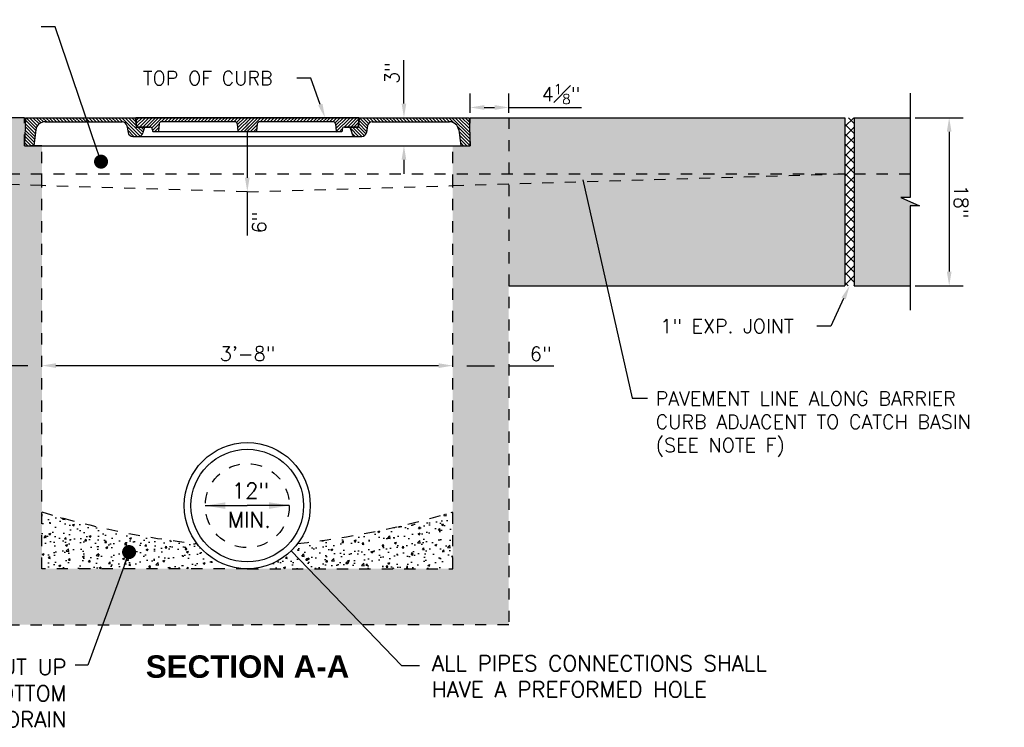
# Model space of a CAD drawing. Header units: feet. Extents: x 1489871 to 1489993, y 656800 to 656821.
# Tile 9 of 18: x 1489966.98 to 1489975.77, y 656807.11 to 656813.42. Entities that reach past the tile are written whole.
import ezdxf
from ezdxf import colors
from ezdxf.entities.mleader import LeaderData, LeaderLine
from ezdxf.math import Vec2, Vec3

# ---------------------------------------------------------------- set-up
doc = ezdxf.new("R2010")
doc.units = ezdxf.units.FT
doc.header["$MEASUREMENT"] = 0
doc.linetypes.add('F', pattern=[0.15, 0.1, -0.05])
for name, color, linetype in [('DETAIL', 1, 'Continuous'), ('DETAIL-HATCH-PATT', 247, 'Continuous'), ('DETAILS', 4, 'Continuous'), ('HATCH', 247, 'Continuous'), ('P-HATCH', 247, 'Continuous'), ('text', 9, 'Continuous')]:
    doc.layers.add(name, color=color, linetype=linetype)
doc.styles.add('RS1', font='SIMPLEX.SHX', dxfattribs={"height": 0.1})
doc.styles.add('SOLID', font='arialbd.ttf')
doc.styles.get("Standard").update_dxf_attribs({"font": 'simplex.shx'})
doc.dimstyles.get("Standard").update_dxf_attribs({"dimtxt": 0.18, "dimasz": 0.18, "dimexe": 0.18, "dimexo": 0.0625, "dimgap": 0.09, "dimtad": 0, "dimtih": 1, "dimtoh": 1, "dimdec": 4, "dimzin": 0, "dimdsep": 46, "dimtxsty": 'Standard', "dimcen": 0.09, "dimadec": 0, "dimazin": 0, "dimtfac": 1, "dimtdec": 4, "dimtofl": 0, "dimtmove": 0, "dimatfit": 3, "dimfxl": 1, "dimtolj": 1, "dimtzin": 0, "dimarcsym": 0})
doc.dimstyles.new('STANDARD$7', dxfattribs={"dimtxt": 0.18, "dimasz": 1, "dimexe": 1, "dimexo": 1, "dimgap": 0.09, "dimtad": 0, "dimtih": 1, "dimtoh": 1, "dimdec": 4, "dimzin": 0, "dimdsep": 46, "dimtxsty": 'Standard', "dimcen": 0.09, "dimadec": 0, "dimazin": 0, "dimtfac": 1, "dimtdec": 4, "dimtofl": 0, "dimtmove": 0, "dimatfit": 3, "dimfxl": 1, "dimtolj": 1, "dimtzin": 0, "dimarcsym": 0})
pattern_1 = [(50, (1489779.86908, 656799.10753), (0.17931505, -0.01568803), [0.01875, -0.20625]), (355, (1489779.86908, 656799.10753), (-0.03468783, 0.18804803), [0.015, -0.165]), (100.45144, (1489779.88402, 656799.10623), (0.14462721, 0.17236), [0.01593505, -0.17528553]), (46.1842, (1489779.86908, 656799.15753), (0.26681033, -0.04137982), [0.028125, -0.309375]), (96.63564, (1489779.89132, 656799.15408), (0.2336655, 0.24352965), [0.0239026, -0.26292844]), (351.18416, (1489779.86908, 656799.15753), (0.2336655, 0.24352965), [0.0225, -0.2475]), (21, (1489779.89408, 656799.14503), (0.14922676, -0.10065472), [0.01875, -0.20625]), (326, (1489779.89408, 656799.14503), (0.06082883, 0.18128751), [0.015, -0.165]), (71.45144, (1489779.90652, 656799.13664), (0.2100556, 0.08063279), [0.01593505, -0.17528553]), (37.5, (1489779.86908, 656799.10753), (0.003039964, 0.083223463), [0, -0.163, 0, -0.1675, 0, -0.165625]), (7.5, (1489779.86908, 656799.10753), (0.065767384, 0.09860293), [0, -0.0955, 0, -0.15925, 0, -0.063125]), (327.5, (1489779.81333, 656799.10753), (0.13345561, -0.005638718), [0, -0.0625, 0, -0.195, 0, -0.25875]), (317.5, (1489779.78833, 656799.10753), (0.14579654, 0.025026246), [0, -0.08125, 0, -0.1295, 0, -0.18375])]

# ---------------------------------------------------------------- blocks, each defined once
blk = doc.blocks.new('*D349')
at = {"layer": 'DEFPOINTS', "color": 0, "linetype": 'Continuous', "transparency": 16777216}
for p in [(1489971.347, 656810.3343), (1489970.847, 656810.2539), (1489971.347, 656810.2539)]:
    blk.add_point(p, dxfattribs=at)
at = {"layer": 'text', "color": 0, "linetype": 'Continuous', "lineweight": -2, "transparency": 16777216}
for p, q in [((1489970.973, 656810.3343), (1489971.221, 656810.3343)), ((1489971.347, 656810.3343), (1489971.7485, 656810.3343))]:
    blk.add_line(p, q, dxfattribs=at)
at = {"layer": 'text', "color": 0, "linetype": 'Continuous', "transparency": 16777216}
for points in [[(1489970.973, 656810.3553), (1489970.973, 656810.3133), (1489970.847, 656810.3343)], [(1489971.221, 656810.3553), (1489971.221, 656810.3133), (1489971.347, 656810.3343)]]:
    blk.add_solid(points, dxfattribs=at)
at = {"layer": 'text', "color": 0, "linetype": 'Continuous', "transparency": 16777216, "insert": (1489971.633, 656810.4408), "char_height": 0.126, "attachment_point": 5}
blk.add_mtext('\\A1;6"', dxfattribs=at)
blk = doc.blocks.new('*D350')
at = {"layer": 'DEFPOINTS', "color": 0, "linetype": 'Continuous', "transparency": 16777216}
for p in [(1489970.847, 656810.3357), (1489967.1803, 656810.1324), (1489970.847, 656810.1321)]:
    blk.add_point(p, dxfattribs=at)
at = {"layer": 'text', "color": 0, "linetype": 'Continuous', "lineweight": -2, "transparency": 16777216}
blk.add_line((1489967.3063, 656810.336), (1489970.721, 656810.3357), dxfattribs=at)
at = {"layer": 'text', "color": 0, "linetype": 'Continuous', "transparency": 16777216}
for points in [[(1489967.3063, 656810.357), (1489967.3063, 656810.315), (1489967.1803, 656810.336)], [(1489970.721, 656810.3567), (1489970.721, 656810.3147), (1489970.847, 656810.3357)]]:
    blk.add_solid(points, dxfattribs=at)
at = {"layer": 'text', "color": 0, "linetype": 'Continuous', "transparency": 16777216, "insert": (1489969.0164, 656810.4424), "char_height": 0.126, "attachment_point": 5, "rotation": 359.99587}
blk.add_mtext('\\A1;3\'-8"', dxfattribs=at)
blk = doc.blocks.new('*D351')
at = {"layer": 'DEFPOINTS', "color": 0, "linetype": 'Continuous', "transparency": 16777216}
for p in [(1489966.6803, 656810.3343), (1489966.6803, 656810.2539), (1489967.1803, 656810.2539)]:
    blk.add_point(p, dxfattribs=at)
at = {"layer": 'text', "color": 0, "linetype": 'Continuous', "lineweight": -2, "transparency": 16777216}
for p, q in [((1489966.6803, 656810.3343), (1489966.2788, 656810.3343)), ((1489967.0543, 656810.3343), (1489966.8063, 656810.3343))]:
    blk.add_line(p, q, dxfattribs=at)
at = {"layer": 'text', "color": 0, "linetype": 'Continuous', "transparency": 16777216}
for points in [[(1489966.8063, 656810.3553), (1489966.8063, 656810.3133), (1489966.6803, 656810.3343)], [(1489967.0543, 656810.3553), (1489967.0543, 656810.3133), (1489967.1803, 656810.3343)]]:
    blk.add_solid(points, dxfattribs=at)
at = {"layer": 'text', "color": 0, "linetype": 'Continuous', "transparency": 16777216, "insert": (1489966.3943, 656810.4408), "char_height": 0.126, "attachment_point": 5}
blk.add_mtext('\\A1;6"', dxfattribs=at)
blk = doc.blocks.new('*D352')
at = {"layer": 'DEFPOINTS', "color": 0, "linetype": 'Continuous', "transparency": 16777216}
for p in [(1489974.9303, 656812.5482), (1489974.9303, 656811.0482), (1489975.278, 656811.0482)]:
    blk.add_point(p, dxfattribs=at)
at = {"layer": 'text', "color": 0, "linetype": 'Continuous', "lineweight": -2, "transparency": 16777216}
for p, q in [((1489974.9741, 656812.5482), (1489975.404, 656812.5482)), ((1489975.278, 656812.4223), (1489975.278, 656811.1743)), ((1489974.9741, 656811.0482), (1489975.404, 656811.0482))]:
    blk.add_line(p, q, dxfattribs=at)
at = {"layer": 'text', "color": 0, "linetype": 'Continuous', "transparency": 16777216}
for points in [[(1489975.299, 656812.4223), (1489975.257, 656812.4223), (1489975.278, 656812.5482)], [(1489975.299, 656811.1743), (1489975.257, 656811.1743), (1489975.278, 656811.0482)]]:
    blk.add_solid(points, dxfattribs=at)
at = {"layer": 'text', "color": 0, "linetype": 'Continuous', "transparency": 16777216, "insert": (1489975.3845, 656811.7983), "char_height": 0.126, "attachment_point": 5, "rotation": 270.00015}
blk.add_mtext('\\A1;18" ', dxfattribs=at)
blk = doc.blocks.new('_Dot')
at = {"color": 0, "linetype": 'ByBlock', "lineweight": -2}
blk.add_line((-0.5, 0), (-1, 0), dxfattribs=at)
at = {"color": 0, "linetype": 'ByBlock', "const_width": 0.5}
blk.add_lwpolyline([(-0.25, 0, 1), (0.25, 0, 1)], format="xyb", close=True, dxfattribs=at)
blk = doc.blocks.new('*D355')
at = {"layer": 'DEFPOINTS', "color": 0, "linetype": 'Continuous', "transparency": 16777216}
for p in [(1489970.4261, 656812.5482), (1489970.412, 656812.2982), (1489970.4261, 656812.2982)]:
    blk.add_point(p, dxfattribs=at)
at = {"layer": 'text', "color": 0, "linetype": 'Continuous', "lineweight": -2, "transparency": 16777216}
for p, q in [((1489970.412, 656812.6742), (1489970.412, 656813.0627)), ((1489970.412, 656812.1722), (1489970.412, 656812.0462))]:
    blk.add_line(p, q, dxfattribs=at)
at = {"layer": 'text', "color": 0, "linetype": 'Continuous', "transparency": 16777216}
for points in [[(1489970.391, 656812.6742), (1489970.433, 656812.6742), (1489970.412, 656812.5482)], [(1489970.391, 656812.1722), (1489970.433, 656812.1722), (1489970.412, 656812.2982)]]:
    blk.add_solid(points, dxfattribs=at)
at = {"layer": 'text', "color": 0, "linetype": 'Continuous', "transparency": 16777216, "insert": (1489970.3055, 656812.9472), "char_height": 0.126, "attachment_point": 5, "rotation": 90}
blk.add_mtext('\\A1;3"', dxfattribs=at)
blk = doc.blocks.new('*D356')
at = {"layer": 'DEFPOINTS', "color": 0, "linetype": 'Continuous', "transparency": 16777216}
for p in [(1489971.0032, 656812.6393), (1489971.0032, 656812.5482), (1489971.347, 656812.5482)]:
    blk.add_point(p, dxfattribs=at)
at = {"layer": 'text', "color": 0, "linetype": 'Continuous', "lineweight": -2, "transparency": 16777216}
for p, q in [((1489971.0032, 656812.592), (1489971.0032, 656812.7653)), ((1489971.347, 656812.592), (1489971.347, 656812.7653)), ((1489971.1292, 656812.6393), (1489971.221, 656812.6393)), ((1489971.347, 656812.6393), (1489971.9959, 656812.6393))]:
    blk.add_line(p, q, dxfattribs=at)
at = {"layer": 'text', "color": 0, "linetype": 'Continuous', "transparency": 16777216}
for points in [[(1489971.1292, 656812.6603), (1489971.1292, 656812.6183), (1489971.0032, 656812.6393)], [(1489971.221, 656812.6603), (1489971.221, 656812.6183), (1489971.347, 656812.6393)]]:
    blk.add_solid(points, dxfattribs=at)
at = {"layer": 'text', "color": 0, "linetype": 'Continuous', "transparency": 16777216, "insert": (1489971.8132, 656812.759), "char_height": 0.126, "attachment_point": 5}
blk.add_mtext('\\A1;4{\\H0.7x;\\S1#8;}"', dxfattribs=at)
blk = doc.blocks.new('*D357')
at = {"layer": 'DEFPOINTS', "color": 0, "linetype": 'Continuous', "transparency": 16777216}
for p in [(1489969.0136, 656812.5482), (1489969.0138, 656811.8867), (1489969.0139, 656811.8867)]:
    blk.add_point(p, dxfattribs=at)
at = {"layer": 'text', "color": 0, "linetype": 'Continuous', "lineweight": -2, "transparency": 16777216}
for p, q in [((1489969.0136, 656812.4222), (1489969.0137, 656812.0127)), ((1489969.0138, 656811.8867), (1489969.0139, 656811.4982))]:
    blk.add_line(p, q, dxfattribs=at)
at = {"layer": 'text', "color": 0, "linetype": 'Continuous', "transparency": 16777216}
for points in [[(1489969.0346, 656812.4223), (1489968.9926, 656812.4222), (1489969.0135, 656812.5482)], [(1489969.0347, 656812.0127), (1489968.9927, 656812.0127), (1489969.0138, 656811.8867)]]:
    blk.add_solid(points, dxfattribs=at)
at = {"layer": 'text', "color": 0, "linetype": 'Continuous', "transparency": 16777216, "insert": (1489969.1204, 656811.6137), "char_height": 0.126, "attachment_point": 5, "rotation": 90.0205}
blk.add_mtext('\\A1;6"', dxfattribs=at)

msp = doc.modelspace()

# ---------------------------------------------------------------- hatches: boundary and pattern name
at = {"layer": 'DETAIL-HATCH-PATT', "linetype": 'Continuous'}
h = msp.add_hatch(dxfattribs=at)
h.set_pattern_fill('ANSI37', color=256, scale=0.5)
h.set_pattern_definition([(45, (1489795.327454, 656798.02847), (-0.044194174, 0.044194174), []), (135, (1489795.327454, 656798.02847), (-0.044194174, -0.044194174), [])])
h.paths.add_polyline_path([(1489974.4303, 656812.54825), (1489974.34697, 656812.54825), (1489974.34697, 656811.04825), (1489974.4303, 656811.04825)])
at = {"layer": 'DETAILS'}
h = msp.add_hatch(dxfattribs=at)
h.set_pattern_fill('_USER', color=247, scale=0.020833, angle=135, style=0, pattern_type=0)
h.set_pattern_definition([(135, (1489965.203592, 656809.788337), (-0.01473139, -0.01473139), [])])
h.paths.add_polyline_path([(1489970.08802, 656812.47736, -0.3639702), (1489970.12906, 656812.51179), (1489970.81812, 656812.51179, -0.375247), (1489970.9007, 656812.43966), (1489970.91988, 656812.29825), (1489971.00322, 656812.29825), (1489970.9928, 656812.54825), (1489970.01363, 656812.54825), (1489970.00634, 656812.46492), (1489969.9303, 656812.46492), (1489969.94547, 656812.4118, 0.3348603), (1489969.98554, 656812.38158), (1489970.03617, 656812.38158, 0.3639702), (1489970.07721, 656812.41601)])
h.paths.add_polyline_path([(1489968.09697, 656812.46492), (1489968.02092, 656812.46492), (1489968.01363, 656812.54825), (1489967.03447, 656812.54825), (1489967.02405, 656812.29825), (1489967.10738, 656812.29825), (1489967.12657, 656812.43966, -0.375247), (1489967.20915, 656812.51179), (1489967.89821, 656812.51179, -0.3639702), (1489967.93924, 656812.47736), (1489967.95006, 656812.41601, 0.3639702), (1489967.99109, 656812.38158), (1489968.04173, 656812.38158, 0.3348603), (1489968.08179, 656812.4118)])
h = msp.add_hatch(dxfattribs=at)
h.set_pattern_fill('_USER', color=247, scale=0.020833, angle=45, style=0, pattern_type=0)
h.set_pattern_definition([(45, (1489967.291859, 656811.528961), (-0.01473139, 0.01473139), [])])
h.paths.add_polyline_path([(1489969.09219, 656812.42325, 0.3888787), (1489969.09738, 656812.428), (1489969.10305, 656812.49277, -0.3888787), (1489969.1238, 656812.51179), (1489969.78003, 656812.51179, -0.3888787), (1489969.80078, 656812.49277), (1489969.80645, 656812.428, 0.3888787), (1489969.81164, 656812.42325), (1489969.85417, 656812.42325, 0.3888787), (1489969.85936, 656812.428), (1489969.86093, 656812.4459, -0.3888787), (1489969.88168, 656812.46492), (1489970.00113, 656812.46492), (1489970.00842, 656812.54825), (1489968.01884, 656812.54825), (1489968.02613, 656812.46492), (1489968.14558, 656812.46492, -0.3888787), (1489968.16634, 656812.4459), (1489968.1679, 656812.428, 0.3888787), (1489968.17309, 656812.42325), (1489968.21563, 656812.42325, 0.3888787), (1489968.22082, 656812.428), (1489968.22649, 656812.49277, -0.3888787), (1489968.24724, 656812.51179), (1489968.90346, 656812.51179, -0.3888787), (1489968.92422, 656812.49277), (1489968.92988, 656812.428, 0.3888787), (1489968.93507, 656812.42325)])
at = {"layer": 'HATCH', "linetype": 'Continuous'}
h = msp.add_hatch(color=255, dxfattribs=at)
h.dxf.hatch_style = 1
h.paths.add_polyline_path([(1489974.4303, 656812.54825), (1489974.93486, 656812.54825), (1489974.93486, 656811.83534), (1489974.8507, 656811.83534), (1489975.01902, 656811.76116), (1489974.93486, 656811.76116), (1489974.93486, 656811.04825), (1489974.4303, 656811.04825)])
h.paths.add_polyline_path([(1489971.34697, 656812.54825), (1489974.34697, 656812.54825), (1489974.34697, 656811.04825), (1489971.34697, 656811.04825)])
at = {"layer": 'P-HATCH', "linetype": 'Continuous'}
h = msp.add_hatch(dxfattribs=at)
h.set_pattern_fill('AR-CONC', color=256, scale=0.025)
h.set_pattern_definition(pattern_1)
h.paths.add_polyline_path([(1489967.18029, 656811.96492), (1489967.1803, 656812.29825), (1489967.02405, 656812.29825), (1489967.02405, 656812.54825), (1489966.6803, 656812.54825), (1489966.6803, 656808.02399), (1489969.01363, 656808.02399), (1489969.01363, 656808.52399), (1489967.1803, 656808.52399)])
h = msp.add_hatch(dxfattribs=at)
h.set_pattern_fill('AR-CONC', color=256, scale=0.025)
h.set_pattern_definition(pattern_1)
h.paths.add_polyline_path([(1489970.84697, 656808.52399), (1489969.01363, 656808.52399), (1489969.01363, 656808.02399), (1489971.34697, 656808.02399), (1489971.34697, 656812.54825), (1489971.00322, 656812.54825), (1489971.00322, 656812.29825), (1489970.84697, 656812.29825), (1489970.84697, 656811.96492)])
h = msp.add_hatch(dxfattribs=at)
h.set_pattern_fill('AR-CONC', color=256, scale=0.025)
h.set_pattern_definition(pattern_1)
edge = h.paths.add_edge_path()
edge.add_arc((1489969.01363, 656809.08649), 0.5625, 217.014401, 270)
edge.add_line((1489969.01363, 656808.52399), (1489967.1803, 656808.52399))
edge.add_line((1489967.1803, 656808.52399), (1489967.1803, 656809.02966))
edge.add_arc((1489969.4157, 656816.46907), 7.768, 253.275502, 263.708944)
h = msp.add_hatch(dxfattribs=at)
h.set_pattern_fill('AR-CONC', color=256, scale=0.025)
h.set_pattern_definition(pattern_1)
edge = h.paths.add_edge_path()
edge.add_arc((1489969.01363, 656809.08649), 0.5625, 270, 322.985599)
edge.add_arc((1489968.61157, 656816.46907), 7.768, 276.291056, 286.724498)
edge.add_line((1489970.84697, 656809.02966), (1489970.84697, 656808.52399))
edge.add_line((1489970.84697, 656808.52399), (1489969.01363, 656808.52399))

# ---------------------------------------------------------------- linework, layer by layer
at = {"layer": 'DETAIL'}
for p, q in [((1489974.9303, 656812.76598), (1489974.9303, 656811.83534)), ((1489974.84614, 656811.83534), (1489975.01446, 656811.76116)), ((1489974.93031, 656811.83534), (1489974.84614, 656811.83534)), ((1489975.01446, 656811.76116), (1489974.9303, 656811.76116)), ((1489974.9303, 656811.76116), (1489974.9303, 656810.83052))]:
    msp.add_line(p, q, dxfattribs=at)
at = {"layer": 'DETAIL', "linetype": 'Continuous'}
for points in [[(1489967.02405, 656812.54825), (1489963.6803, 656812.54825)], [(1489971.00322, 656812.54825), (1489974.34697, 656812.54825)], [(1489974.34697, 656812.54825), (1489974.34697, 656811.04825)], [(1489974.4303, 656812.54825), (1489974.9303, 656812.54825)], [(1489974.4303, 656812.54825), (1489974.4303, 656811.04825)], [(1489971.34697, 656811.04825), (1489974.34697, 656811.04825)], [(1489974.4303, 656811.04825), (1489974.9303, 656811.04825)]]:
    msp.add_lwpolyline(points, dxfattribs=at)
at = {"layer": 'DETAIL', "linetype": 'F', "ltscale": 0.05}
for points in [[(1489969.01387, 656811.88667), (1489967.1803, 656811.94225), (1489967.1803, 656812.29825), (1489967.02405, 656812.29825), (1489967.02405, 656812.54825), (1489966.6803, 656812.54825), (1489966.6803, 656808.02399), (1489969.01363, 656808.02399)], [(1489969.01387, 656811.88667), (1489970.84697, 656811.94221), (1489970.84697, 656812.29825), (1489971.00322, 656812.29825), (1489971.00322, 656812.54825), (1489971.34697, 656812.54825), (1489971.34697, 656808.02399), (1489969.01363, 656808.02399)], [(1489967.1803, 656811.94225), (1489963.68338, 656812.04825)], [(1489969.01363, 656808.52399), (1489967.1803, 656808.52399), (1489967.1803, 656812.02667)], [(1489969.01363, 656808.52399), (1489970.84697, 656808.52399), (1489970.84697, 656812.04825)], [(1489970.84697, 656811.94221), (1489974.34697, 656812.04825)], [(1489974.4303, 656812.04825), (1489974.9303, 656812.04825)]]:
    msp.add_lwpolyline(points, dxfattribs=at)
at = {"layer": 'DETAIL', "linetype": 'Continuous'}
for radius in [0.5625, 0.5025]:
    msp.add_circle((1489969.01363, 656809.08649), radius, dxfattribs=at)
at = {"layer": 'DETAIL', "linetype": 'F', "ltscale": 0.0625}
msp.add_circle((1489969.01363, 656809.08649), 0.375, dxfattribs=at)
at = {"layer": 'DETAIL', "linetype": 'F', "ltscale": 0.05}
for centre, start, end in [((1489969.4157, 656816.46907), 253.275502, 263.708944), ((1489968.61157, 656816.46907), 276.291056, 286.724498)]:
    msp.add_arc(centre, 7.768, start, end, dxfattribs=at)
at = {"layer": 'DETAIL-HATCH-PATT', "linetype": 'F', "ltscale": 0.05}
msp.add_lwpolyline([(1489963.68338, 656812.04825), (1489974.34697, 656812.04825)], dxfattribs=at)
at = {"layer": 'DETAILS', "color": 247}
for p, q in [((1489967.03447, 656812.54825), (1489967.02405, 656812.29825)), ((1489967.03447, 656812.54825), (1489970.9928, 656812.54825)), ((1489968.01363, 656812.54825), (1489968.02092, 656812.46492)), ((1489970.00842, 656812.54825), (1489968.01884, 656812.54825)), ((1489968.01884, 656812.54825), (1489968.02613, 656812.46492)), ((1489970.00842, 656812.54825), (1489970.00113, 656812.46492)), ((1489970.01363, 656812.54825), (1489970.00634, 656812.46492)), ((1489970.9928, 656812.54825), (1489971.00322, 656812.29825)), ((1489967.12657, 656812.43966), (1489967.10738, 656812.29825)), ((1489967.20915, 656812.51179), (1489967.89821, 656812.51179)), ((1489967.93924, 656812.47736), (1489967.95006, 656812.41601)), ((1489968.02092, 656812.46492), (1489968.14558, 656812.46492)), ((1489968.14558, 656812.46492), (1489968.02613, 656812.46492)), ((1489968.09697, 656812.46492), (1489968.08179, 656812.4118)), ((1489968.16634, 656812.4459), (1489968.1679, 656812.428)), ((1489968.22649, 656812.49277), (1489968.22082, 656812.428)), ((1489968.90346, 656812.51179), (1489968.24724, 656812.51179)), ((1489968.92422, 656812.49277), (1489968.92988, 656812.428)), ((1489969.10305, 656812.49277), (1489969.09738, 656812.428)), ((1489969.78003, 656812.51179), (1489969.1238, 656812.51179)), ((1489969.80078, 656812.49277), (1489969.80645, 656812.428)), ((1489969.86093, 656812.4459), (1489969.85936, 656812.428)), ((1489970.00113, 656812.46492), (1489969.88168, 656812.46492)), ((1489969.88168, 656812.46492), (1489970.00634, 656812.46492)), ((1489969.9303, 656812.46492), (1489969.94547, 656812.4118)), ((1489970.08802, 656812.47736), (1489970.07721, 656812.41601)), ((1489970.12906, 656812.51179), (1489970.81812, 656812.51179)), ((1489970.9007, 656812.43966), (1489970.91988, 656812.29825)), ((1489967.99109, 656812.38158), (1489970.03617, 656812.38158)), ((1489969.85417, 656812.42325), (1489968.17309, 656812.42325)), ((1489967.02405, 656812.29825), (1489971.00322, 656812.29825))]:
    msp.add_line(p, q, dxfattribs=at)
for centre, radius, start, end in [((1489967.20915, 656812.42846), 0.08333, 90, 172.273813), ((1489967.89821, 656812.47012), 0.04167, 10, 90), ((1489968.14558, 656812.44408), 0.02083, 5, 90), ((1489968.17309, 656812.42846), 0.00521, 185, 270), ((1489968.21563, 656812.42846), 0.00521, 270, 355), ((1489968.24724, 656812.49096), 0.02083, 90, 175), ((1489968.90346, 656812.49096), 0.02083, 5, 90), ((1489968.93507, 656812.42846), 0.00521, 185, 270), ((1489969.09219, 656812.42846), 0.00521, 270, 355), ((1489969.1238, 656812.49096), 0.02083, 90, 175), ((1489969.78003, 656812.49096), 0.02083, 5, 90), ((1489969.81164, 656812.42846), 0.00521, 185, 270), ((1489969.85417, 656812.42846), 0.00521, 270, 355), ((1489969.88168, 656812.44408), 0.02083, 90, 175), ((1489970.12906, 656812.47012), 0.04167, 90, 170), ((1489970.81812, 656812.42846), 0.08333, 7.726187, 90), ((1489967.99109, 656812.42325), 0.04167, 190, 270), ((1489968.04173, 656812.42325), 0.04167, 270, 344.054604), ((1489969.98554, 656812.42325), 0.04167, 195.945396, 270), ((1489970.03617, 656812.42325), 0.04167, 270, 350)]:
    msp.add_arc(centre, radius, start, end, dxfattribs=at)

# ---------------------------------------------------------------- texts
at = {"layer": 'text', "insert": (1489972.65829, 656810.10605), "char_height": 0.125, "width": 3.2109651, "attachment_point": 1}
msp.add_mtext('PAVEMENT LINE ALONG BARRIER CURB ADJACENT TO CATCH BASIN (SEE NOTE F)', dxfattribs=at)
at = {"layer": 'text', "char_height": 0.14, "attachment_point": 5}
for s, insert in [('{12"}', (1489969.04255, 656809.21877)), ('{MIN.}', (1489969.03269, 656808.95998))]:
    msp.add_mtext(s, dxfattribs=dict(at, insert=insert))
at = {"layer": 'text', "color": 9, "linetype": 'Continuous', "char_height": 0.14, "style": 'RS1'}
for s, insert, width, attachment_point in [('\\A1;CONTRACTOR TO PROVIDE GROUT UP TO PIPE INVERT AND SHAPE BOTTOM TO DRAIN', (1489967.40109, 656807.7152), 3.8394231, 3), ('\\A1;\\pxql;ALL PIPES CONNECTIONS SHALL HAVE A PREFORMED HOLE ', (1489972.36937, 656807.74959), 3.4147333, 2)]:
    msp.add_mtext(s, dxfattribs=dict(at, insert=insert, width=width, attachment_point=attachment_point))
at = {"layer": 'text', "color": 3, "insert": (1489969.01641, 656807.75031), "char_height": 0.2, "attachment_point": 2, "style": 'SOLID'}
msp.add_mtext('SECTION A-A', dxfattribs=at)

# ---------------------------------------------------------------- dimensions: what is measured, and where the dimension line sits
at = {"layer": 'text', "linetype": 'Continuous'}
for base, p1, p2, angle, text, override, picture, middle in [((1489970.41204, 656812.29825), (1489970.42607, 656812.54825), (1489970.42607, 656812.29825), 270, '3"', {"dimscale": 0.7, "dimgap": 0.045, "dimtad": 1, "dimtih": 0, "dimtoh": 0, "dimse1": 1, "dimse2": 1}, '*D355', (1489970.41204, 656812.94725)), ((1489971.00322, 656812.63932), (1489971.34697, 656812.54825), (1489971.00322, 656812.54825), 180, '4{\\H0.7x;\\S1#8;}"', {"dimscale": 0.7, "dimgap": 0.045, "dimtad": 1, "dimtih": 0, "dimtoh": 0, "dimse1": 0, "dimse2": 0}, '*D356', (1489971.81317, 656812.63932)), ((1489969.01377, 656811.88667), (1489969.01363, 656812.54825), (1489969.01387, 656811.88667), 270.020503, '6"', {"dimscale": 0.7, "dimgap": 0.045, "dimtad": 1, "dimtih": 0, "dimtoh": 0, "dimse1": 1, "dimse2": 1}, '*D357', (1489969.01387, 656811.61367)), ((1489975.278, 656811.04825), (1489974.9303, 656812.54825), (1489974.9303, 656811.04825), 270.000152, '18" ', {"dimscale": 0.7, "dimgap": 0.045, "dimtad": 1, "dimtih": 0, "dimtoh": 0}, '*D352', (1489975.27799, 656811.79825)), ((1489966.6803, 656810.33431), (1489967.1803, 656810.25393), (1489966.6803, 656810.25393), 180, '6"', {"dimscale": 0.7, "dimgap": 0.045, "dimtad": 1, "dimtih": 0, "dimtoh": 0, "dimse1": 1, "dimse2": 1}, '*D351', (1489966.39431, 656810.33431)), ((1489970.84698, 656810.33573), (1489967.1803, 656810.13241), (1489970.84697, 656810.13215), 359.995866, '3\'-8"', {"dimscale": 0.7, "dimgap": 0.045, "dimtad": 1, "dimtih": 0, "dimtoh": 0, "dimse1": 1, "dimse2": 1}, '*D350', (1489969.01642, 656810.33586)), ((1489971.34697, 656810.33431), (1489970.84697, 656810.25393), (1489971.34697, 656810.25393), 0, '6"', {"dimscale": 0.7, "dimgap": 0.045, "dimtad": 1, "dimtih": 0, "dimtoh": 0, "dimse1": 1, "dimse2": 1}, '*D349', (1489971.63296, 656810.33431))]:
    dim = msp.add_linear_dim(base=base, p1=p1, p2=p2, angle=angle, text=text, dimstyle='Standard', override=override, dxfattribs=at)
    dim.commit()
    dim.dimension.update_dxf_attribs({"geometry": picture, "text_midpoint": middle, "dimtype": 161})

# ---------------------------------------------------------------- leaders
at = {"layer": 'text'}
for points, dimstyle, override in [([(1489972.00737, 656811.99255), (1489972.44769, 656810.04467), (1489972.58568, 656810.04467)], 'Standard', {"dimtxt": 0.1875}), ([(1489968.63863, 656809.08649), (1489969.01363, 656809.08649)], 'Standard', {"dimtxt": 0.1875}), ([(1489969.38863, 656809.08761), (1489969.01363, 656809.08649)], 'Standard', {"dimtxt": 0.1875}), ([(1489967.9588, 656808.67215), (1489967.58971, 656807.66361), (1489967.47641, 656807.66378)], 'Standard', {"dimtxt": 0.1875, "dimasz": 0.125, "dimldrblk": 'Dot'}), ([(1489969.40425, 656808.68173), (1489970.38944, 656807.66086), (1489970.5506, 656807.66086)], 'STANDARD$7', {"dimtxt": 0.1875, "dimasz": 0.125, "dimexe": 0.18, "dimexo": 0.0625, "dimldrblk": 'None'})]:
    msp.add_leader(points, dimstyle=dimstyle, override=override, dxfattribs=at)
ml = msp.add_multileader_mtext('Standard', dxfattribs=at)
ml.set_content('CATCH BASIN SHALL HAVE A 4"x3\'-8" CURB OPENING', color=256)
ml.set_leader_properties(color=256, linetype='ByLayer', lineweight=-1)
ml.set_arrow_properties(name='DOT')
ml.build(insert=Vec2(0, 0))
ml.multileader.update_dxf_attribs({"dogleg_length": 0.125, "arrow_head_size": 0.125})
ctx = ml.context
ctx.base_point, ctx.char_height, ctx.arrow_head_size, ctx.landing_gap_size, ctx.plane_origin = Vec3(1489964.42423, 656813.35791), 0.125, 0.125, 0.08, Vec3(1489966.95174, 656815.60524)
notes = []
notes.append((ctx, [(1, (1, 1, 0), (1489967.29852, 656813.35791), (-1, 0), 0.125, [(0, [(1489967.70863, 656812.15573)], 0, [])])]))
ctx.mtext.insert, ctx.mtext.width, ctx.mtext.defined_height, ctx.mtext.flow_direction = Vec3(1489964.50423, 656813.42041), 2.5905357, 1.05266, 5
ml = msp.add_multileader_mtext('Standard', dxfattribs=at)
ml.set_content('TOP OF CURB', color=256)
ml.set_leader_properties(color=256, linetype='ByLayer', lineweight=-1)
ml.build(insert=Vec2(0, 0))
ml.multileader.update_dxf_attribs({"dogleg_length": 0.125, "arrow_head_size": 0.125})
ctx = ml.context
ctx.base_point, ctx.char_height, ctx.arrow_head_size, ctx.landing_gap_size, ctx.plane_origin = Vec3(1489968.00291, 656812.90135), 0.125, 0.125, 0.08, Vec3(1489969.2328, 656815.14868)
notes.append((ctx, [(1, (1, 1, 0), (1489969.57957, 656812.90135), (-1, 0), 0.125, [(0, [(1489969.70817, 656812.54825)], 0, [])])]))
ctx.mtext.insert, ctx.mtext.width, ctx.mtext.defined_height, ctx.mtext.flow_direction = Vec3(1489968.08291, 656812.96385), 1.2929167, 1.05266, 5
ml = msp.add_multileader_mtext('Standard', dxfattribs=at)
ml.set_content('1" EXP. JOINT', color=256)
ml.set_leader_properties(color=256, linetype='ByLayer', lineweight=-1)
ml.build(insert=Vec2(0, 0))
ml.multileader.update_dxf_attribs({"dogleg_length": 0.125, "arrow_head_size": 0.125})
ctx = ml.context
ctx.base_point, ctx.char_height, ctx.arrow_head_size, ctx.landing_gap_size, ctx.plane_origin = Vec3(1489972.62028, 656810.68854), 0.125, 0.125, 0.08, Vec3(1489973.87398, 656812.73731)
notes.append((ctx, [(1, (1, 1, 0), (1489974.22076, 656810.68854), (-1, 0), 0.125, [(0, [(1489974.3891, 656811.04825)], 0, [])])]))
ctx.mtext.insert, ctx.mtext.width, ctx.mtext.defined_height, ctx.mtext.flow_direction = Vec3(1489972.70028, 656810.75104), 1.3167262, 1.05266, 5
for ctx, leaders in notes:
    for number, flags, end, landing, length, lines in leaders:
        leader = LeaderData()
        leader.index, (leader.has_last_leader_line, leader.has_dogleg_vector, leader.attachment_direction) = number, flags
        leader.last_leader_point, leader.dogleg_vector, leader.dogleg_length = Vec3(end), Vec3(landing), length
        for number, points, colour, breaks in lines:
            line = LeaderLine()
            line.index, line.vertices, line.color, line.breaks = number, Vec3.list(points), colors.encode_raw_color(colour), breaks
            leader.lines.append(line)
        ctx.leaders.append(leader)

doc.saveas('drawing.dxf')
